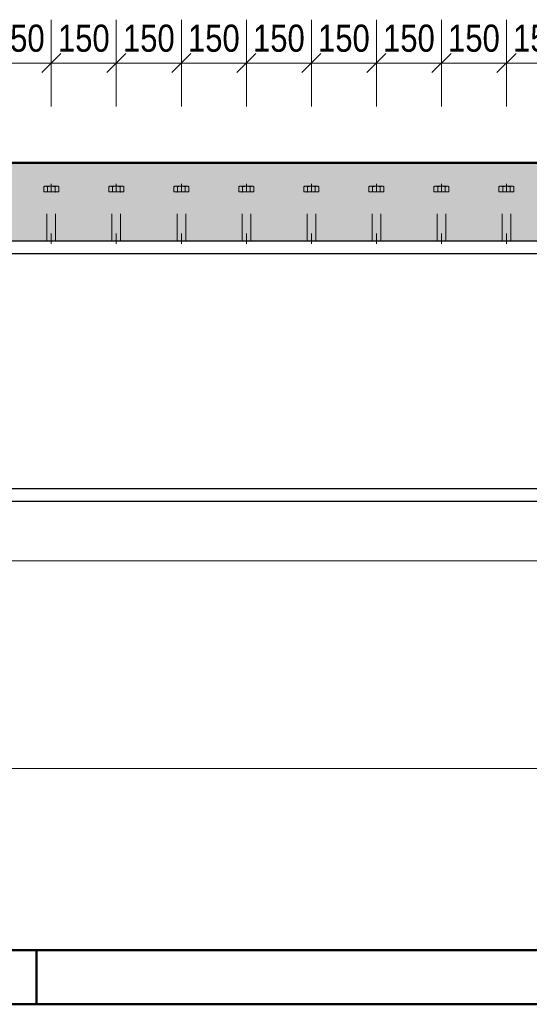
# Model space of a CAD drawing. Header units: millimetres. Extents: x -8.5 to 60.3, y 0 to 42.
# Tile 33 of 109: x 15.9 to 18.2, y 0 to 4.5. Entities that reach past the tile are written whole.
import ezdxf

# ---------------------------------------------------------------- set-up
doc = ezdxf.new("R2010")
doc.units = ezdxf.units.MM
doc.linetypes.add('HIDDEN', pattern=[0.375, 0.25, -0.125])
doc.styles.add('Arial Narrow', font='ARIALN.TTF')
doc.dimstyles.new('Arch_Strakon_dimstyle', dxfattribs={"dimtxt": 11.25, "dimasz": 1, "dimexe": 1.25, "dimexo": 0.0625, "dimgap": 1, "dimtad": 0, "dimdec": 3, "dimzin": 12, "dimdsep": 46, "dimtxsty": 'Arial Narrow', "dimblk": 'Arrowhead_Tick', "dimsah": 1, "dimcen": 0, "dimse1": 1, "dimse2": 1, "dimclrd": 6, "dimclrt": 3, "dimazin": 0, "dimtfac": 1, "dimtdec": 4, "dimtmove": 0, "dimatfit": 3, "dimldrblk": 'NONE', "dimfxl": 1, "dimtvp": 1, "dimtolj": 1, "dimtzin": 0, "dimlwd": 13, "dimarcsym": 2})

# ---------------------------------------------------------------- blocks, each defined once
blk = doc.blocks.new('Arrowhead_Tick')
at = {"color": 0, "linetype": 'Continuous', "lineweight": -2, "ltscale": 0.5}
for p, q in [((0, 20), (0, -10)), ((-1, 0), (0, 0)), ((10, 0), (0, 0))]:
    blk.add_line(p, q, dxfattribs=at)
at = {"color": 2, "linetype": 'Continuous', "lineweight": 35, "ltscale": 0.5}
blk.add_line((4.42, 4.42), (-4.42, -4.42), dxfattribs=at)
blk = doc.blocks.new('*D108')
at = {"color": 6, "linetype": 'Continuous', "lineweight": 13}
blk.add_line((14.1531, 1.0869), (23.3338, 1.0869), dxfattribs=at)
at = {"layer": 'Defpoints', "color": 0}
for p in [(14.1431, 2.2608), (23.3438, 2.2608), (23.3438, 1.0869)]:
    blk.add_point(p, dxfattribs=at)
at = {"color": 6, "lineweight": 13, "xscale": 0.01, "yscale": 0.01, "zscale": 0.01}
blk.add_blockref('Arrowhead_Tick', (23.3438, 1.0869), dxfattribs=at)
at = {"color": 6, "lineweight": 13, "xscale": 0.01, "yscale": 0.01, "zscale": 0.01, "rotation": 180}
blk.add_blockref('Arrowhead_Tick', (14.1431, 1.0869), dxfattribs=at)
at = {"color": 2, "lineweight": 35, "insert": (18.7434, 1.2262), "char_height": 0.175, "attachment_point": 5, "style": 'Arial Narrow'}
blk.add_mtext('\\A1;4600', dxfattribs=at)
blk = doc.blocks.new('_None')
blk = doc.blocks.new('*D433')
at = {"color": 6, "linetype": 'Continuous', "lineweight": 13}
blk.add_line((15.7538, 4.3414), (16.0338, 4.3414), dxfattribs=at)
at = {"layer": 'Defpoints', "color": 0}
for p in [(16.0438, 4.3414), (15.7438, 3.7836), (16.0438, 3.7836)]:
    blk.add_point(p, dxfattribs=at)
at = {"color": 6, "lineweight": 13, "xscale": 0.01, "yscale": 0.01, "zscale": 0.01}
blk.add_blockref('Arrowhead_Tick', (16.0438, 4.3414), dxfattribs=at)
at = {"color": 6, "lineweight": 13, "xscale": 0.01, "yscale": 0.01, "zscale": 0.01, "rotation": 180}
blk.add_blockref('Arrowhead_Tick', (15.7438, 4.3414), dxfattribs=at)
at = {"color": 3, "lineweight": 35, "insert": (15.8938, 4.4552), "char_height": 0.125, "attachment_point": 5, "style": 'Arial Narrow'}
blk.add_mtext('\\A1;150', dxfattribs=at)
blk = doc.blocks.new('*D434')
at = {"color": 6, "linetype": 'Continuous', "lineweight": 13}
blk.add_line((16.0538, 4.3414), (16.3338, 4.3414), dxfattribs=at)
at = {"layer": 'Defpoints', "color": 0}
for p in [(16.3438, 4.3414), (16.0438, 3.7836), (16.3438, 3.7836)]:
    blk.add_point(p, dxfattribs=at)
at = {"color": 6, "lineweight": 13, "xscale": 0.01, "yscale": 0.01, "zscale": 0.01}
blk.add_blockref('Arrowhead_Tick', (16.3438, 4.3414), dxfattribs=at)
at = {"color": 6, "lineweight": 13, "xscale": 0.01, "yscale": 0.01, "zscale": 0.01, "rotation": 180}
blk.add_blockref('Arrowhead_Tick', (16.0438, 4.3414), dxfattribs=at)
at = {"color": 3, "lineweight": 35, "insert": (16.1938, 4.4552), "char_height": 0.125, "attachment_point": 5, "style": 'Arial Narrow'}
blk.add_mtext('\\A1;150', dxfattribs=at)
blk = doc.blocks.new('*D435')
at = {"color": 6, "linetype": 'Continuous', "lineweight": 13}
blk.add_line((16.3538, 4.3414), (16.6338, 4.3414), dxfattribs=at)
at = {"layer": 'Defpoints', "color": 0}
for p in [(16.6438, 4.3414), (16.3438, 3.7836), (16.6438, 3.7836)]:
    blk.add_point(p, dxfattribs=at)
at = {"color": 6, "lineweight": 13, "xscale": 0.01, "yscale": 0.01, "zscale": 0.01}
blk.add_blockref('Arrowhead_Tick', (16.6438, 4.3414), dxfattribs=at)
at = {"color": 6, "lineweight": 13, "xscale": 0.01, "yscale": 0.01, "zscale": 0.01, "rotation": 180}
blk.add_blockref('Arrowhead_Tick', (16.3438, 4.3414), dxfattribs=at)
at = {"color": 3, "lineweight": 35, "insert": (16.4938, 4.4552), "char_height": 0.125, "attachment_point": 5, "style": 'Arial Narrow'}
blk.add_mtext('\\A1;150', dxfattribs=at)
blk = doc.blocks.new('*D436')
at = {"color": 6, "linetype": 'Continuous', "lineweight": 13}
blk.add_line((16.6538, 4.3414), (16.9338, 4.3414), dxfattribs=at)
at = {"layer": 'Defpoints', "color": 0}
for p in [(16.9438, 4.3414), (16.6438, 3.7836), (16.9438, 3.7836)]:
    blk.add_point(p, dxfattribs=at)
at = {"color": 6, "lineweight": 13, "xscale": 0.01, "yscale": 0.01, "zscale": 0.01}
blk.add_blockref('Arrowhead_Tick', (16.9438, 4.3414), dxfattribs=at)
at = {"color": 6, "lineweight": 13, "xscale": 0.01, "yscale": 0.01, "zscale": 0.01, "rotation": 180}
blk.add_blockref('Arrowhead_Tick', (16.6438, 4.3414), dxfattribs=at)
at = {"color": 3, "lineweight": 35, "insert": (16.7938, 4.4552), "char_height": 0.125, "attachment_point": 5, "style": 'Arial Narrow'}
blk.add_mtext('\\A1;150', dxfattribs=at)
blk = doc.blocks.new('*D437')
at = {"color": 6, "linetype": 'Continuous', "lineweight": 13}
blk.add_line((16.9538, 4.3414), (17.2338, 4.3414), dxfattribs=at)
at = {"layer": 'Defpoints', "color": 0}
for p in [(17.2438, 4.3414), (16.9438, 3.7836), (17.2438, 3.7836)]:
    blk.add_point(p, dxfattribs=at)
at = {"color": 6, "lineweight": 13, "xscale": 0.01, "yscale": 0.01, "zscale": 0.01}
blk.add_blockref('Arrowhead_Tick', (17.2438, 4.3414), dxfattribs=at)
at = {"color": 6, "lineweight": 13, "xscale": 0.01, "yscale": 0.01, "zscale": 0.01, "rotation": 180}
blk.add_blockref('Arrowhead_Tick', (16.9438, 4.3414), dxfattribs=at)
at = {"color": 3, "lineweight": 35, "insert": (17.0938, 4.4552), "char_height": 0.125, "attachment_point": 5, "style": 'Arial Narrow'}
blk.add_mtext('\\A1;150', dxfattribs=at)
blk = doc.blocks.new('*D438')
at = {"color": 6, "linetype": 'Continuous', "lineweight": 13}
blk.add_line((17.2538, 4.3414), (17.5338, 4.3414), dxfattribs=at)
at = {"layer": 'Defpoints', "color": 0}
for p in [(17.5438, 4.3414), (17.2438, 3.7836), (17.5438, 3.7836)]:
    blk.add_point(p, dxfattribs=at)
at = {"color": 6, "lineweight": 13, "xscale": 0.01, "yscale": 0.01, "zscale": 0.01}
blk.add_blockref('Arrowhead_Tick', (17.5438, 4.3414), dxfattribs=at)
at = {"color": 6, "lineweight": 13, "xscale": 0.01, "yscale": 0.01, "zscale": 0.01, "rotation": 180}
blk.add_blockref('Arrowhead_Tick', (17.2438, 4.3414), dxfattribs=at)
at = {"color": 3, "lineweight": 35, "insert": (17.3938, 4.4552), "char_height": 0.125, "attachment_point": 5, "style": 'Arial Narrow'}
blk.add_mtext('\\A1;150', dxfattribs=at)
blk = doc.blocks.new('*D439')
at = {"color": 6, "linetype": 'Continuous', "lineweight": 13}
blk.add_line((17.5538, 4.3414), (17.8338, 4.3414), dxfattribs=at)
at = {"layer": 'Defpoints', "color": 0}
for p in [(17.8438, 4.3414), (17.5438, 3.7836), (17.8438, 3.7836)]:
    blk.add_point(p, dxfattribs=at)
at = {"color": 6, "lineweight": 13, "xscale": 0.01, "yscale": 0.01, "zscale": 0.01}
blk.add_blockref('Arrowhead_Tick', (17.8438, 4.3414), dxfattribs=at)
at = {"color": 6, "lineweight": 13, "xscale": 0.01, "yscale": 0.01, "zscale": 0.01, "rotation": 180}
blk.add_blockref('Arrowhead_Tick', (17.5438, 4.3414), dxfattribs=at)
at = {"color": 3, "lineweight": 35, "insert": (17.6938, 4.4552), "char_height": 0.125, "attachment_point": 5, "style": 'Arial Narrow'}
blk.add_mtext('\\A1;150', dxfattribs=at)
blk = doc.blocks.new('*D440')
at = {"color": 6, "linetype": 'Continuous', "lineweight": 13}
blk.add_line((17.8538, 4.3414), (18.1338, 4.3414), dxfattribs=at)
at = {"layer": 'Defpoints', "color": 0}
for p in [(18.1438, 4.3414), (17.8438, 3.7836), (18.1438, 3.7836)]:
    blk.add_point(p, dxfattribs=at)
at = {"color": 6, "lineweight": 13, "xscale": 0.01, "yscale": 0.01, "zscale": 0.01}
blk.add_blockref('Arrowhead_Tick', (18.1438, 4.3414), dxfattribs=at)
at = {"color": 6, "lineweight": 13, "xscale": 0.01, "yscale": 0.01, "zscale": 0.01, "rotation": 180}
blk.add_blockref('Arrowhead_Tick', (17.8438, 4.3414), dxfattribs=at)
at = {"color": 3, "lineweight": 35, "insert": (17.9938, 4.4552), "char_height": 0.125, "attachment_point": 5, "style": 'Arial Narrow'}
blk.add_mtext('\\A1;150', dxfattribs=at)
blk = doc.blocks.new('*D441')
at = {"color": 6, "linetype": 'Continuous', "lineweight": 13}
blk.add_line((18.1538, 4.3414), (18.4338, 4.3414), dxfattribs=at)
at = {"layer": 'Defpoints', "color": 0}
for p in [(18.4438, 4.3414), (18.1438, 3.7836), (18.4438, 3.7836)]:
    blk.add_point(p, dxfattribs=at)
at = {"color": 6, "lineweight": 13, "xscale": 0.01, "yscale": 0.01, "zscale": 0.01}
blk.add_blockref('Arrowhead_Tick', (18.4438, 4.3414), dxfattribs=at)
at = {"color": 6, "lineweight": 13, "xscale": 0.01, "yscale": 0.01, "zscale": 0.01, "rotation": 180}
blk.add_blockref('Arrowhead_Tick', (18.1438, 4.3414), dxfattribs=at)
at = {"color": 3, "lineweight": 35, "insert": (18.2938, 4.4552), "char_height": 0.125, "attachment_point": 5, "style": 'Arial Narrow'}
blk.add_mtext('\\A1;150', dxfattribs=at)
blk = doc.blocks.new('*D504')
at = {"color": 6, "linetype": 'Continuous', "lineweight": 13}
blk.add_line((15.1038, 2.0458), (32.2438, 2.0458), dxfattribs=at)
at = {"layer": 'Defpoints', "color": 0}
for p in [(15.0938, 2.8808), (32.2538, 2.3008), (32.2538, 2.0458)]:
    blk.add_point(p, dxfattribs=at)
at = {"color": 6, "lineweight": 13, "xscale": 0.01, "yscale": 0.01, "zscale": 0.01}
for p, rotation in [((32.2538, 2.0458), 360), ((15.0938, 2.0458), 180)]:
    blk.add_blockref('Arrowhead_Tick', p, dxfattribs=dict(at, rotation=rotation))
at = {"color": 2, "lineweight": 35, "insert": (23.6738, 2.1762), "char_height": 0.1575, "attachment_point": 5, "style": 'Arial Narrow'}
blk.add_mtext('\\A1;8580', dxfattribs=at)

msp = doc.modelspace()

# ---------------------------------------------------------------- hatches: boundary and pattern name
at = {"true_color": 0xceffce}
msp.add_hatch(color=254, dxfattribs=at).paths.add_polyline_path([(32.763764, 3.070824), (33.839741, 3.070824), (33.822644, 3.880824), (4.048116, 3.880824), (4.048116, 3.380824), (4.693765, 3.380824), (4.693765, 3.520824), (5.233765, 3.520824), (5.233765, 3.540824), (5.283765, 3.540824), (5.283765, 3.520824), (32.253765, 3.520824), (32.253765, 3.540824), (32.763764, 3.540824)])

# ---------------------------------------------------------------- linework, layer by layer
at = {"color": 4, "linetype": 'Continuous', "lineweight": 50}
for p, q in [((4.048116, 3.880824), (33.822644, 3.880824)), ((1, 0.25), (59.2, 0.25)), ((0, 0), (59.45, 0))]:
    msp.add_line(p, q, dxfattribs=at)
at = {"color": 6, "linetype": 'HIDDEN', "lineweight": 13, "ltscale": 0.5}
for p, q in [((16.009124, 3.747576), (16.009124, 3.771255)), ((16.017784, 3.773576), (16.069746, 3.773576)), ((16.026445, 3.771255), (16.026445, 3.747576)), ((16.043765, 3.783576), (16.043765, 3.747576)), ((16.061086, 3.747576), (16.061086, 3.77124)), ((16.078406, 3.747576), (16.078406, 3.77124)), ((16.309124, 3.747576), (16.309124, 3.771255)), ((16.317784, 3.773576), (16.369746, 3.773576)), ((16.326445, 3.771255), (16.326445, 3.747576)), ((16.343765, 3.783576), (16.343765, 3.747576)), ((16.361086, 3.747576), (16.361086, 3.77124)), ((16.378406, 3.747576), (16.378406, 3.77124)), ((16.609124, 3.747576), (16.609124, 3.771255)), ((16.617784, 3.773576), (16.669746, 3.773576)), ((16.626445, 3.771255), (16.626445, 3.747576)), ((16.643765, 3.783576), (16.643765, 3.747576)), ((16.661086, 3.747576), (16.661086, 3.77124)), ((16.678406, 3.747576), (16.678406, 3.77124)), ((16.909124, 3.747576), (16.909124, 3.771255)), ((16.917784, 3.773576), (16.969746, 3.773576)), ((16.926445, 3.771255), (16.926445, 3.747576)), ((16.943765, 3.783576), (16.943765, 3.747576)), ((16.961086, 3.747576), (16.961086, 3.77124)), ((16.978406, 3.747576), (16.978406, 3.77124)), ((17.209124, 3.747576), (17.209124, 3.771255)), ((17.217784, 3.773576), (17.269746, 3.773576)), ((17.226445, 3.771255), (17.226445, 3.747576)), ((17.243765, 3.783576), (17.243765, 3.747576)), ((17.261086, 3.747576), (17.261086, 3.77124)), ((17.278406, 3.747576), (17.278406, 3.77124)), ((17.509124, 3.747576), (17.509124, 3.771255)), ((17.517784, 3.773576), (17.569746, 3.773576)), ((17.526445, 3.771255), (17.526445, 3.747576)), ((17.543765, 3.783576), (17.543765, 3.747576)), ((17.561086, 3.747576), (17.561086, 3.77124)), ((17.578406, 3.747576), (17.578406, 3.77124)), ((17.809124, 3.747576), (17.809124, 3.771255)), ((17.817784, 3.773576), (17.869746, 3.773576)), ((17.826445, 3.771255), (17.826445, 3.747576)), ((17.843765, 3.783576), (17.843765, 3.747576)), ((17.861086, 3.747576), (17.861086, 3.77124)), ((17.878406, 3.747576), (17.878406, 3.77124)), ((18.109124, 3.747576), (18.109124, 3.771255)), ((18.117784, 3.773576), (18.169746, 3.773576)), ((18.126445, 3.771255), (18.126445, 3.747576)), ((18.143765, 3.783576), (18.143765, 3.747576)), ((18.161086, 3.747576), (18.161086, 3.77124)), ((18.178406, 3.747576), (18.178406, 3.77124)), ((16.078406, 3.747576), (16.009124, 3.747576)), ((16.065765, 3.747576), (16.021765, 3.747576)), ((16.023765, 3.520824), (16.023765, 3.745576)), ((16.063765, 3.520824), (16.063765, 3.745576)), ((16.378406, 3.747576), (16.309124, 3.747576)), ((16.365765, 3.747576), (16.321765, 3.747576)), ((16.323765, 3.520824), (16.323765, 3.745576)), ((16.363765, 3.520824), (16.363765, 3.745576)), ((16.678406, 3.747576), (16.609124, 3.747576)), ((16.665765, 3.747576), (16.621765, 3.747576)), ((16.623765, 3.520824), (16.623765, 3.745576)), ((16.663765, 3.520824), (16.663765, 3.745576)), ((16.978406, 3.747576), (16.909124, 3.747576)), ((16.965765, 3.747576), (16.921765, 3.747576)), ((16.923765, 3.520824), (16.923765, 3.745576)), ((16.963765, 3.520824), (16.963765, 3.745576)), ((17.278406, 3.747576), (17.209124, 3.747576)), ((17.265765, 3.747576), (17.221765, 3.747576)), ((17.223765, 3.520824), (17.223765, 3.745576)), ((17.263765, 3.520824), (17.263765, 3.745576)), ((17.578406, 3.747576), (17.509124, 3.747576)), ((17.565765, 3.747576), (17.521765, 3.747576)), ((17.523765, 3.520824), (17.523765, 3.745576)), ((17.563765, 3.520824), (17.563765, 3.745576)), ((17.878406, 3.747576), (17.809124, 3.747576)), ((17.865765, 3.747576), (17.821765, 3.747576)), ((17.823765, 3.520824), (17.823765, 3.745576)), ((17.863765, 3.520824), (17.863765, 3.745576)), ((18.178406, 3.747576), (18.109124, 3.747576)), ((18.165765, 3.747576), (18.121765, 3.747576)), ((18.123765, 3.520824), (18.123765, 3.745576)), ((18.163765, 3.520824), (18.163765, 3.745576)), ((16.023765, 3.520824), (16.023765, 3.555043)), ((16.043765, 3.520824), (16.043765, 3.555043)), ((16.043765, 3.555043), (16.043765, 3.507576)), ((16.063765, 3.520824), (16.063765, 3.555043)), ((16.323765, 3.520824), (16.323765, 3.555043)), ((16.343765, 3.520824), (16.343765, 3.555043)), ((16.343765, 3.555043), (16.343765, 3.507576)), ((16.363765, 3.520824), (16.363765, 3.555043)), ((16.623765, 3.520824), (16.623765, 3.555043)), ((16.643765, 3.520824), (16.643765, 3.555043)), ((16.643765, 3.555043), (16.643765, 3.507576)), ((16.663765, 3.520824), (16.663765, 3.555043)), ((16.923765, 3.520824), (16.923765, 3.555043)), ((16.943765, 3.520824), (16.943765, 3.555043)), ((16.943765, 3.555043), (16.943765, 3.507576)), ((16.963765, 3.520824), (16.963765, 3.555043)), ((17.223765, 3.520824), (17.223765, 3.555043)), ((17.243765, 3.520824), (17.243765, 3.555043)), ((17.243765, 3.555043), (17.243765, 3.507576)), ((17.263765, 3.520824), (17.263765, 3.555043)), ((17.523765, 3.520824), (17.523765, 3.555043)), ((17.543765, 3.520824), (17.543765, 3.555043)), ((17.543765, 3.555043), (17.543765, 3.507576)), ((17.563765, 3.520824), (17.563765, 3.555043)), ((17.823765, 3.520824), (17.823765, 3.555043)), ((17.843765, 3.520824), (17.843765, 3.555043)), ((17.843765, 3.555043), (17.843765, 3.507576)), ((17.863765, 3.520824), (17.863765, 3.555043)), ((18.123765, 3.520824), (18.123765, 3.555043)), ((18.143765, 3.520824), (18.143765, 3.555043)), ((18.143765, 3.555043), (18.143765, 3.507576)), ((18.163765, 3.520824), (18.163765, 3.555043)), ((16.063765, 3.520824), (16.023765, 3.520824)), ((16.363765, 3.520824), (16.323765, 3.520824)), ((16.663765, 3.520824), (16.623765, 3.520824)), ((16.963765, 3.520824), (16.923765, 3.520824)), ((17.263765, 3.520824), (17.223765, 3.520824)), ((17.563765, 3.520824), (17.523765, 3.520824)), ((17.863765, 3.520824), (17.823765, 3.520824)), ((18.163765, 3.520824), (18.123765, 3.520824))]:
    msp.add_line(p, q, dxfattribs=at)
at = {"color": 3, "linetype": 'Continuous', "lineweight": 25}
for p, q in [((5.283765, 3.520824), (32.253765, 3.520824)), ((5.283765, 3.462824), (32.253765, 3.462824)), ((5.283765, 2.378824), (32.253765, 2.378824)), ((5.283765, 2.320824), (32.253765, 2.320824))]:
    msp.add_line(p, q, dxfattribs=at)
at = {"color": 4, "linetype": 'Continuous', "lineweight": 50, "ltscale": 2}
msp.add_line((15.975, 0), (15.975, 0.25), dxfattribs=at)
at = {"color": 6, "linetype": 'HIDDEN', "lineweight": 13, "ltscale": 0.5}
for centre, radius, start, end in [((16.017784, 3.756255), 0.01732, 59.99927, 120.000728), ((16.043765, 3.706654), 0.066867, 74.987632, 105.009015), ((16.069746, 3.756255), 0.017307, 59.974265, 120.025735), ((16.317784, 3.756255), 0.01732, 59.99927, 120.000728), ((16.343765, 3.706654), 0.066867, 74.987632, 105.009015), ((16.369746, 3.756255), 0.017307, 59.974265, 120.025735), ((16.617784, 3.756255), 0.01732, 59.99927, 120.000728), ((16.643765, 3.706654), 0.066867, 74.987632, 105.009015), ((16.669746, 3.756255), 0.017307, 59.974265, 120.025735), ((16.917784, 3.756255), 0.01732, 59.99927, 120.000728), ((16.943765, 3.706654), 0.066867, 74.987632, 105.009015), ((16.969746, 3.756255), 0.017307, 59.974265, 120.025735), ((17.217784, 3.756255), 0.01732, 59.99927, 120.000728), ((17.243765, 3.706654), 0.066867, 74.987632, 105.009015), ((17.269746, 3.756255), 0.017307, 59.974265, 120.025735), ((17.517784, 3.756255), 0.01732, 59.99927, 120.000728), ((17.543765, 3.706654), 0.066867, 74.987632, 105.009015), ((17.569746, 3.756255), 0.017307, 59.974265, 120.025735), ((17.817784, 3.756255), 0.01732, 59.99927, 120.000728), ((17.843765, 3.706654), 0.066867, 74.987632, 105.009015), ((17.869746, 3.756255), 0.017307, 59.974265, 120.025735), ((18.117784, 3.756255), 0.01732, 59.99927, 120.000728), ((18.143765, 3.706654), 0.066867, 74.987632, 105.009015), ((18.169746, 3.756255), 0.017307, 59.974265, 120.025735), ((16.021765, 3.745576), 0.002, 0, 90.000019), ((16.065765, 3.745576), 0.002, 90, 180), ((16.321765, 3.745576), 0.002, 0, 90.000019), ((16.365765, 3.745576), 0.002, 90, 180), ((16.621765, 3.745576), 0.002, 0, 90.000019), ((16.665765, 3.745576), 0.002, 90, 180), ((16.921765, 3.745576), 0.002, 0, 90.000019), ((16.965765, 3.745576), 0.002, 90, 180), ((17.221765, 3.745576), 0.002, 0, 90.000019), ((17.265765, 3.745576), 0.002, 90, 180), ((17.521765, 3.745576), 0.002, 0, 90.000019), ((17.565765, 3.745576), 0.002, 90, 180), ((17.821765, 3.745576), 0.002, 0, 90.000019), ((17.865765, 3.745576), 0.002, 90, 180), ((18.121765, 3.745576), 0.002, 0, 90.000019), ((18.165765, 3.745576), 0.002, 90, 180)]:
    msp.add_arc(centre, radius, start, end, dxfattribs=at)

# ---------------------------------------------------------------- dimensions: what is measured, and where the dimension line sits
at = {"lineweight": 35}
for base, p1, p2, text, override, picture, middle in [((16.043765, 4.341397), (15.743765, 3.783576), (16.043765, 3.783576), '150', {"dimscale": 0.01, "dimtxt": 12.5, "dimasz": 1, "dimgap": 5, "dimtad": 1, "dimjust": 0, "dimtih": 0, "dimtoh": 0, "dimdec": 3, "dimdsep": 46, "dimtxsty": 'Arial Narrow', "dimclrd": 6, "dimclrt": 3, "dimtix": 1, "dimtofl": 255, "dimtmove": 0, "dimatfit": 2, "dimfxl": 0, "dimfxlon": 0, "dimtvp": 40, "dimlwd": 13}, '*D433', (15.893765, 4.341397)), ((16.343765, 4.341397), (16.043765, 3.783576), (16.343765, 3.783576), '150', {"dimscale": 0.01, "dimtxt": 12.5, "dimasz": 1, "dimgap": 5, "dimtad": 1, "dimjust": 0, "dimtih": 0, "dimtoh": 0, "dimdec": 3, "dimdsep": 46, "dimtxsty": 'Arial Narrow', "dimclrd": 6, "dimclrt": 3, "dimtix": 1, "dimtofl": 255, "dimtmove": 0, "dimatfit": 2, "dimfxl": 0, "dimfxlon": 0, "dimtvp": 40, "dimlwd": 13}, '*D434', (16.193765, 4.341397)), ((16.643765, 4.341397), (16.343765, 3.783576), (16.643765, 3.783576), '150', {"dimscale": 0.01, "dimtxt": 12.5, "dimasz": 1, "dimgap": 5, "dimtad": 1, "dimjust": 0, "dimtih": 0, "dimtoh": 0, "dimdec": 3, "dimdsep": 46, "dimtxsty": 'Arial Narrow', "dimclrd": 6, "dimclrt": 3, "dimtix": 1, "dimtofl": 255, "dimtmove": 0, "dimatfit": 2, "dimfxl": 0, "dimfxlon": 0, "dimtvp": 40, "dimlwd": 13}, '*D435', (16.493765, 4.341397)), ((16.943765, 4.341397), (16.643765, 3.783576), (16.943765, 3.783576), '150', {"dimscale": 0.01, "dimtxt": 12.5, "dimasz": 1, "dimgap": 5, "dimtad": 1, "dimjust": 0, "dimtih": 0, "dimtoh": 0, "dimdec": 3, "dimdsep": 46, "dimtxsty": 'Arial Narrow', "dimclrd": 6, "dimclrt": 3, "dimtix": 1, "dimtofl": 255, "dimtmove": 0, "dimatfit": 2, "dimfxl": 0, "dimfxlon": 0, "dimtvp": 40, "dimlwd": 13}, '*D436', (16.793765, 4.341397)), ((17.243765, 4.341397), (16.943765, 3.783576), (17.243765, 3.783576), '150', {"dimscale": 0.01, "dimtxt": 12.5, "dimasz": 1, "dimgap": 5, "dimtad": 1, "dimjust": 0, "dimtih": 0, "dimtoh": 0, "dimdec": 3, "dimdsep": 46, "dimtxsty": 'Arial Narrow', "dimclrd": 6, "dimclrt": 3, "dimtix": 1, "dimtofl": 255, "dimtmove": 0, "dimatfit": 2, "dimfxl": 0, "dimfxlon": 0, "dimtvp": 40, "dimlwd": 13}, '*D437', (17.093765, 4.341397)), ((17.543765, 4.341397), (17.243765, 3.783576), (17.543765, 3.783576), '150', {"dimscale": 0.01, "dimtxt": 12.5, "dimasz": 1, "dimgap": 5, "dimtad": 1, "dimjust": 0, "dimtih": 0, "dimtoh": 0, "dimdec": 3, "dimdsep": 46, "dimtxsty": 'Arial Narrow', "dimclrd": 6, "dimclrt": 3, "dimtix": 1, "dimtofl": 255, "dimtmove": 0, "dimatfit": 2, "dimfxl": 0, "dimfxlon": 0, "dimtvp": 40, "dimlwd": 13}, '*D438', (17.393765, 4.341397)), ((17.843765, 4.341397), (17.543765, 3.783576), (17.843765, 3.783576), '150', {"dimscale": 0.01, "dimtxt": 12.5, "dimasz": 1, "dimgap": 5, "dimtad": 1, "dimjust": 0, "dimtih": 0, "dimtoh": 0, "dimdec": 3, "dimdsep": 46, "dimtxsty": 'Arial Narrow', "dimclrd": 6, "dimclrt": 3, "dimtix": 1, "dimtofl": 255, "dimtmove": 0, "dimatfit": 2, "dimfxl": 0, "dimfxlon": 0, "dimtvp": 40, "dimlwd": 13}, '*D439', (17.693765, 4.341397)), ((18.143765, 4.341397), (17.843765, 3.783576), (18.143765, 3.783576), '150', {"dimscale": 0.01, "dimtxt": 12.5, "dimasz": 1, "dimgap": 5, "dimtad": 1, "dimjust": 0, "dimtih": 0, "dimtoh": 0, "dimdec": 3, "dimdsep": 46, "dimtxsty": 'Arial Narrow', "dimclrd": 6, "dimclrt": 3, "dimtix": 1, "dimtofl": 255, "dimtmove": 0, "dimatfit": 2, "dimfxl": 0, "dimfxlon": 0, "dimtvp": 40, "dimlwd": 13}, '*D440', (17.993765, 4.341397)), ((18.443765, 4.341397), (18.143765, 3.783576), (18.443765, 3.783576), '150', {"dimscale": 0.01, "dimtxt": 12.5, "dimasz": 1, "dimgap": 5, "dimtad": 1, "dimjust": 0, "dimtih": 0, "dimtoh": 0, "dimdec": 3, "dimdsep": 46, "dimtxsty": 'Arial Narrow', "dimclrd": 6, "dimclrt": 3, "dimtix": 1, "dimtofl": 255, "dimtmove": 0, "dimatfit": 2, "dimfxl": 0, "dimfxlon": 0, "dimtvp": 40, "dimlwd": 13}, '*D441', (18.293765, 4.341397)), ((32.253765, 2.045756), (15.093765, 2.880824), (32.253765, 2.300824), '8580', {"dimscale": 0.01, "dimtxt": 15.75, "dimasz": 1, "dimgap": 5, "dimtad": 1, "dimjust": 0, "dimtih": 0, "dimtoh": 0, "dimdec": 2, "dimdsep": 46, "dimtxsty": 'Arial Narrow', "dimclrd": 6, "dimclrt": 2, "dimtix": 1, "dimtofl": 255, "dimtmove": 0, "dimatfit": 2, "dimfxl": 0, "dimfxlon": 0, "dimtvp": 31.746032, "dimlwd": 13}, '*D504', (23.673765, 2.045756)), ((23.343765, 1.086893), (14.143113, 2.260824), (23.343765, 2.260824), '4600', {"dimscale": 0.01, "dimtxt": 17.5, "dimasz": 1, "dimgap": 5, "dimtad": 1, "dimjust": 0, "dimtih": 0, "dimtoh": 0, "dimdec": 3, "dimdsep": 46, "dimtxsty": 'Arial Narrow', "dimclrd": 6, "dimclrt": 2, "dimtix": 1, "dimtofl": 255, "dimtmove": 0, "dimatfit": 2, "dimfxl": 0, "dimfxlon": 0, "dimtvp": 28.571429, "dimlwd": 13}, '*D108', (18.743439, 1.086893))]:
    dim = msp.add_linear_dim(base=base, p1=p1, p2=p2, text=text, dimstyle='Arch_Strakon_dimstyle', override=override, dxfattribs=at)
    dim.commit()
    dim.dimension.update_dxf_attribs({"geometry": picture, "text_midpoint": middle, "dimtype": 160})

doc.saveas('drawing.dxf')
